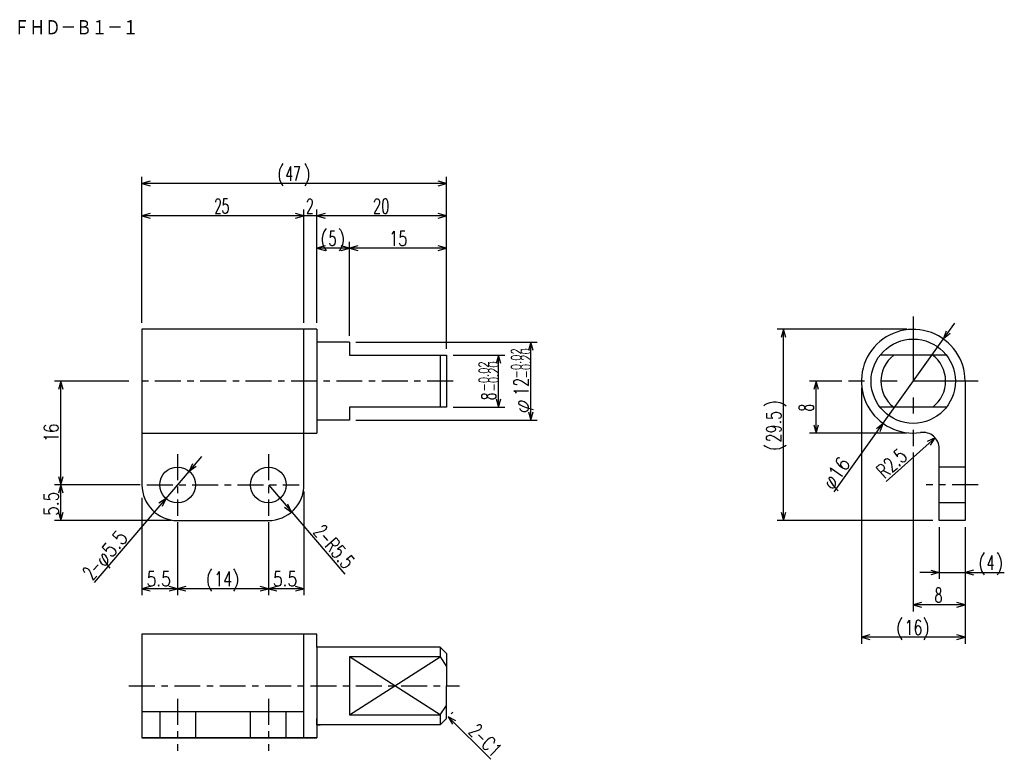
# Model space of a CAD drawing. Extents: x -56 to 96, y -60 to 55.
import ezdxf

# ---------------------------------------------------------------- set-up
doc = ezdxf.new("R2010")
doc.units = 0
doc.linetypes.add('CENTER', pattern=[7, 4, -1, 1, -1])
doc.linetypes.add('HIDDEN', pattern=[5, 4, -1])
doc.layers.get('0').update_dxf_attribs({"linetype": 'CONTINUOUS'})
for name, color, linetype in [('FIG_1', 7, 'CONTINUOUS'), ('FIG_2', 5, 'CENTER'), ('FIG_3', 5, 'HIDDEN'), ('FIG_4', 5, 'CONTINUOUS'), ('KIG_1', 5, 'CONTINUOUS'), ('SMP_1', 5, 'CONTINUOUS')]:
    doc.layers.add(name, color=color, linetype=linetype)
doc.styles.add('KANJI', font='TXT', dxfattribs={"bigfont": 'BIGFONT'})

# ---------------------------------------------------------------- blocks, each defined once
blk = doc.blocks.new('$$$KIGO_1')
at = {"layer": 'FIG_2'}
for p, q in [((25.6, 2.8), (25.6, -5.2)), ((29.6, -1.2), (21.6, -1.2))]:
    blk.add_line(p, q, dxfattribs=at)
blk = doc.blocks.new('$$$ARW_ARROW')
for p, q in [((0.428571, 0.119048), (0, 0)), ((0, 0), (0.428571, -0.119048))]:
    blk.add_line(p, q)
blk = doc.blocks.new('$$$ARW_SHAFT')
for p, q in [((0, 0), (0.428571, 0.119048)), ((0.428571, -0.119048), (0, 0)), ((0, 0), (1, 0))]:
    blk.add_line(p, q)

msp = doc.modelspace()

# ---------------------------------------------------------------- linework, layer by layer
at = {"layer": 'FIG_1'}
for p, q in [((-37, 6.8), (-37, -17.2)), ((-10, 6.8), (-37, 6.8)), ((-12, -17.2), (-12, 6.8)), ((-10, 6.8), (-10, -9.2)), ((-5, 4.8), (-10, 4.8)), ((-5, 4.8), (-5, 2.8)), ((-5, 2.8), (10, 2.8)), ((9, 2.8), (9, -5.2)), ((10, 2.8), (10, -5.2)), ((87.12, 2.8), (76.88, 2.8)), ((90, -1.2), (90, -22.7)), ((10, -5.2), (-5, -5.2)), ((-5, -5.2), (-5, -7.2)), ((87.12, -5.2), (76.88, -5.2)), ((-5, -7.2), (-10, -7.2)), ((-37, -9.2), (-10, -9.2)), ((86, -22.7), (86, -11.59)), ((-31.5, -22.7), (-17.5, -22.7)), ((90, -22.7), (86, -22.7)), ((-37, -40.2), (-37, -56.2)), ((-10, -40.2), (-37, -40.2)), ((-12, -41.7), (-12, -40.2)), ((-10, -42.2), (-10, -40.2)), ((-12, -56.2), (-12, -41.7)), ((9, -42.2), (-10, -42.2)), ((-10, -42.2), (-10, -48.2)), ((9, -42.2), (10, -43.2)), ((9, -42.2), (9, -43.73)), ((9, -43.73), (-5, -43.73)), ((-5, -43.73), (-5, -52.67)), ((9, -43.73), (10, -45.2)), ((10, -43.2), (10, -48.2)), ((-10, -48.2), (-10, -56.2)), ((10, -53.2), (10, -48.2)), ((10, -52.2), (10, -48.2)), ((9, -52.67), (10, -51.2)), ((-12, -52.2), (-37, -52.2)), ((-5, -52.67), (9, -52.67)), ((9, -52.67), (9, -54.2)), ((-10, -54.2), (-10, -53.2)), ((-10, -54.2), (-9.5, -54.2)), ((9, -54.2), (-10, -54.2)), ((-10, -54.2), (-10, -56.2)), ((9, -54.2), (10, -53.2)), ((-10, -56.2), (-37, -56.2)), ((-37, -56.2), (-10, -56.2))]:
    msp.add_line(p, q, dxfattribs=at)
for centre, radius in [((82, -1.2), 6.5), ((-31.5, -17.2), 2.75), ((-17.5, -17.2), 2.75)]:
    msp.add_circle(centre, radius, dxfattribs=at)
for centre, radius, start, end in [((82, -1.2), 8, 0, 278.2132), ((82, -1.2), 5, 126.8699, 233.1301), ((82, -1.2), 5, 306.8699, 54.4623), ((83.5, -11.59), 2.5, 0, 98.2132), ((-31.5, -17.2), 5.5, 180, 270), ((-17.5, -17.2), 5.5, 270, 0)]:
    msp.add_arc(centre, radius, start, end, dxfattribs=at)
at = {"layer": 'FIG_2'}
for p, q in [((11, -1.2), (-38, -1.2)), ((-31.5, -12.45), (-31.5, -21.95)), ((-17.5, -12.45), (-17.5, -21.95)), ((-36.25, -17.2), (-12.75, -17.2)), ((92, -17.2), (84, -17.2)), ((-39, -48.2), (12, -48.2)), ((-31.5, -50.2), (-31.5, -58.2)), ((-17.5, -50.2), (-17.5, -58.2))]:
    msp.add_line(p, q, dxfattribs=at)
at = {"layer": 'FIG_3'}
for p, q in [((90, -14.45), (86, -14.45)), ((90, -19.95), (86, -19.95)), ((-34.25, -52.2), (-34.25, -56.2)), ((-28.75, -52.2), (-28.75, -56.2)), ((-20.25, -56.2), (-20.25, -52.2)), ((-14.75, -56.2), (-14.75, -52.2))]:
    msp.add_line(p, q, dxfattribs=at)
at = {"layer": 'FIG_4'}
for p, q in [((-37, 7.8), (-37, 30.3)), ((10, 29.3), (-37, 29.3)), ((10, 3.8), (10, 30.3)), ((-37, 7.8), (-37, 25.3)), ((-12, 7.8), (-12, 25.3)), ((-12, 7.8), (-12, 25.3)), ((-10, 7.8), (-10, 25.3)), ((-10, 7.8), (-10, 25.3)), ((10, 3.8), (10, 25.3)), ((-12, 24.3), (-37, 24.3)), ((-10, 24.3), (-12, 24.3)), ((10, 24.3), (-10, 24.3)), ((-10, 7.8), (-10, 20.3)), ((-5, 5.8), (-5, 20.3)), ((-5, 5.8), (-5, 20.3)), ((10, 3.8), (10, 20.3)), ((-5, 19.3), (-10, 19.3)), ((10, 19.3), (-5, 19.3)), ((81, 6.8), (61, 6.8)), ((62, -22.7), (62, 6.8)), ((-4, 4.8), (24, 4.8)), ((23, -7.2), (23, 4.8)), ((69.81, -18.27), (86.65, 5.31)), ((11, 2.8), (19, 2.8)), ((18, -5.2), (18, 2.8)), ((-39, -1.2), (-50.5, -1.2)), ((-49.5, -17.2), (-49.5, -1.2)), ((71, -1.2), (66, -1.2)), ((67, -9.2), (67, -1.2)), ((74, -2.2), (74, -41.7)), ((11, -5.2), (19, -5.2)), ((-4, -7.2), (24, -7.2)), ((81, -9.2), (66, -9.2)), ((85.37, -9.93), (77.84, -16.65)), ((82, -12.2), (82, -36.7)), ((-44.33, -32.24), (-29.72, -15.11)), ((-37.25, -17.2), (-50.5, -17.2)), ((-37.25, -17.2), (-50.5, -17.2)), ((-49.5, -22.7), (-49.5, -17.2)), ((-17.5, -17.2), (-5.7, -30.97)), ((-12, -18.2), (-12, -34.2)), ((-37, -19.2), (-37, -34.2)), ((-32.5, -22.7), (-50.5, -22.7)), ((85, -22.7), (61, -22.7)), ((-31.5, -22.95), (-31.5, -34.2)), ((-31.5, -22.95), (-31.5, -34.2)), ((-17.5, -22.95), (-17.5, -34.2)), ((-17.5, -22.95), (-17.5, -34.2)), ((86, -23.7), (86, -31.7)), ((90, -23.7), (90, -31.7)), ((90, -23.7), (90, -36.7)), ((90, -23.7), (90, -41.7)), ((86, -30.7), (96.05, -30.7)), ((-31.5, -33.2), (-37, -33.2)), ((-17.5, -33.2), (-31.5, -33.2)), ((-12, -33.2), (-17.5, -33.2)), ((90, -35.7), (82, -35.7)), ((90, -40.7), (74, -40.7)), ((-5, -52.67), (9, -43.73)), ((9, -52.67), (-5, -43.73)), ((10.25, -52.95), (16.82, -59.52)), ((10.71, -52.49), (10.96, -52.24))]:
    msp.add_line(p, q, dxfattribs=at)

# ---------------------------------------------------------------- block references
at = {"layer": 'KIG_1', "xscale": 2.5, "yscale": 2.5, "zscale": 2.5}
msp.add_blockref('$$$KIGO_1', (18, 1.8), dxfattribs=at)
at = {"layer": 'SMP_1', "xscale": 3, "yscale": 3, "zscale": 2.5}
for p in [(-37, 29.3), (-37, 24.3), (-10, 24.3), (-10, 19.3), (-5, 19.3), (90, -30.7), (-37, -33.2), (-31.5, -33.2), (-17.5, -33.2), (82, -35.7), (74, -40.7)]:
    msp.add_blockref('$$$ARW_ARROW', p, dxfattribs=at)
for name, p, rotation in [('$$$ARW_ARROW', (10, 29.3), 180), ('$$$ARW_ARROW', (-12, 24.3), 180), ('$$$ARW_ARROW', (10, 24.3), 180), ('$$$ARW_ARROW', (-5, 19.3), 180), ('$$$ARW_ARROW', (10, 19.3), 180), ('$$$ARW_SHAFT', (86.65, 5.31), 54.462322), ('$$$ARW_ARROW', (62, 6.8), 270), ('$$$ARW_ARROW', (23, 4.8), 270), ('$$$ARW_ARROW', (18, 2.8), 270), ('$$$ARW_ARROW', (-49.5, -1.2), 270), ('$$$ARW_ARROW', (67, -1.2), 270), ('$$$ARW_ARROW', (18, -5.2), 90), ('$$$ARW_ARROW', (23, -7.2), 90), ('$$$ARW_ARROW', (77.35, -7.71), 234.462322), ('$$$ARW_ARROW', (67, -9.2), 90), ('$$$ARW_ARROW', (85.37, -9.93), 221.742687), ('$$$ARW_SHAFT', (-29.72, -15.11), 49.53438), ('$$$ARW_ARROW', (-49.5, -17.2), 90), ('$$$ARW_ARROW', (-49.5, -17.2), 270), ('$$$ARW_ARROW', (-33.28, -19.29), 229.5343799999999), ('$$$ARW_ARROW', (-13.92, -21.38), 130.6012949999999), ('$$$ARW_ARROW', (-49.5, -22.7), 90), ('$$$ARW_ARROW', (62, -22.7), 90), ('$$$ARW_SHAFT', (86, -30.7), 180), ('$$$ARW_ARROW', (-31.5, -33.2), 180), ('$$$ARW_ARROW', (-17.5, -33.2), 180), ('$$$ARW_ARROW', (-12, -33.2), 180), ('$$$ARW_ARROW', (90, -35.7), 180), ('$$$ARW_ARROW', (90, -40.7), 180), ('$$$ARW_ARROW', (10.25, -52.95), 315)]:
    msp.add_blockref(name, p, dxfattribs=dict(at, rotation=rotation))

# ---------------------------------------------------------------- texts
at = {"layer": 'SMP_1', "style": 'KANJI'}
for s, height, width, p in [('ＦＨＤ－Ｂ１－１', 2.5, 0.872727, (-56.75, 52.05)), ('(', 2.25, 0.9, (-16.2, 29.68)), ('47', 2.25, 0.6, (-14.85, 29.68)), (')', 2.25, 0.9, (-12.15, 29.68)), ('25', 2.25, 0.6, (-25.85, 24.68)), ('2', 2.25, 0.6, (-11.67, 24.68)), ('20', 2.25, 0.654545, (-1.35, 24.68)), ('(', 2.25, 0.9, (-9.52, 19.68)), ('5', 2.25, 0.6, (-8.18, 19.68)), (')', 2.25, 0.9, (-6.82, 19.68)), ('15', 2.25, 0.72, (1.15, 19.68)), ('(', 2.25, 0.9, (92, -30.32)), ('4', 2.25, 0.6, (93.35, -30.32)), (')', 2.25, 0.9, (94.7, -30.32)), ('(', 2.25, 0.9, (-27.2, -32.82)), (')', 2.25, 0.9, (-23.15, -32.82)), ('5.5', 2.25, 0.771429, (-36.27, -32.82)), ('14', 2.25, 0.72, (-25.85, -32.82)), ('5.5', 2.25, 0.771429, (-16.77, -32.82)), ('8', 2.25, 0.6, (85.33, -35.32)), ('(', 2.25, 0.9, (79.3, -40.32)), (')', 2.25, 0.9, (83.35, -40.32)), ('16', 2.25, 0.72, (80.65, -40.32))]:
    msp.add_text(s, height=height, dxfattribs=dict(at, width=width)).set_placement(p)
for s, height, rotation, width, p in [('-0.02', 1.5, 90, 0.75, (21.49, -0.75)), ('-0.20', 1.5, 90, 0.75, (22.99, -0.75)), ('-0.02', 1.5, 90, 0.75, (16.49, -2.77)), ('-0.20', 1.5, 90, 0.75, (17.99, -2.77)), ('12', 2.25, 90, 0.72, (22.62, -3.45)), ('8', 2.25, 90, 0.6, (17.62, -4.12)), ('φ', 2.25, 90, 1.028571, (22.62, -6.15)), (')', 2.25, 90, 0.9, (61.62, -5.25)), ('8', 2.25, 90, 0.6, (66.62, -5.87)), ('29.5', 2.25, 90, 0.72, (61.62, -10.65)), ('16', 2.25, 90, 0.72, (-49.88, -10.55)), ('(', 2.25, 90, 0.9, (61.62, -12)), ('R2.5', 2.25, 41.7427, 0.72, (77.58, -16.36)), ('φ16', 2.25, 54.4623, 0.847059, (69.5, -18.05)), ('5.5', 2.25, 90, 0.771429, (-49.88, -21.97)), ('2-', 2.25, 310.6013, 0.6, (-10.68, -24.57)), ('φ5.5', 2.25, 49.5344, 0.857143, (-42.87, -29.94)), ('R5.5', 2.25, 310.6013, 0.72, (-8.92, -26.62)), ('2-', 2.25, 49.5344, 0.6, (-44.62, -32)), ('2-', 2.25, 315, 0.6, (13.27, -55.43)), ('C1', 2.25, 315, 0.72, (15.18, -57.34))]:
    msp.add_text(s, height=height, rotation=rotation, dxfattribs=dict(at, width=width)).set_placement(p)

doc.saveas('drawing.dxf')
